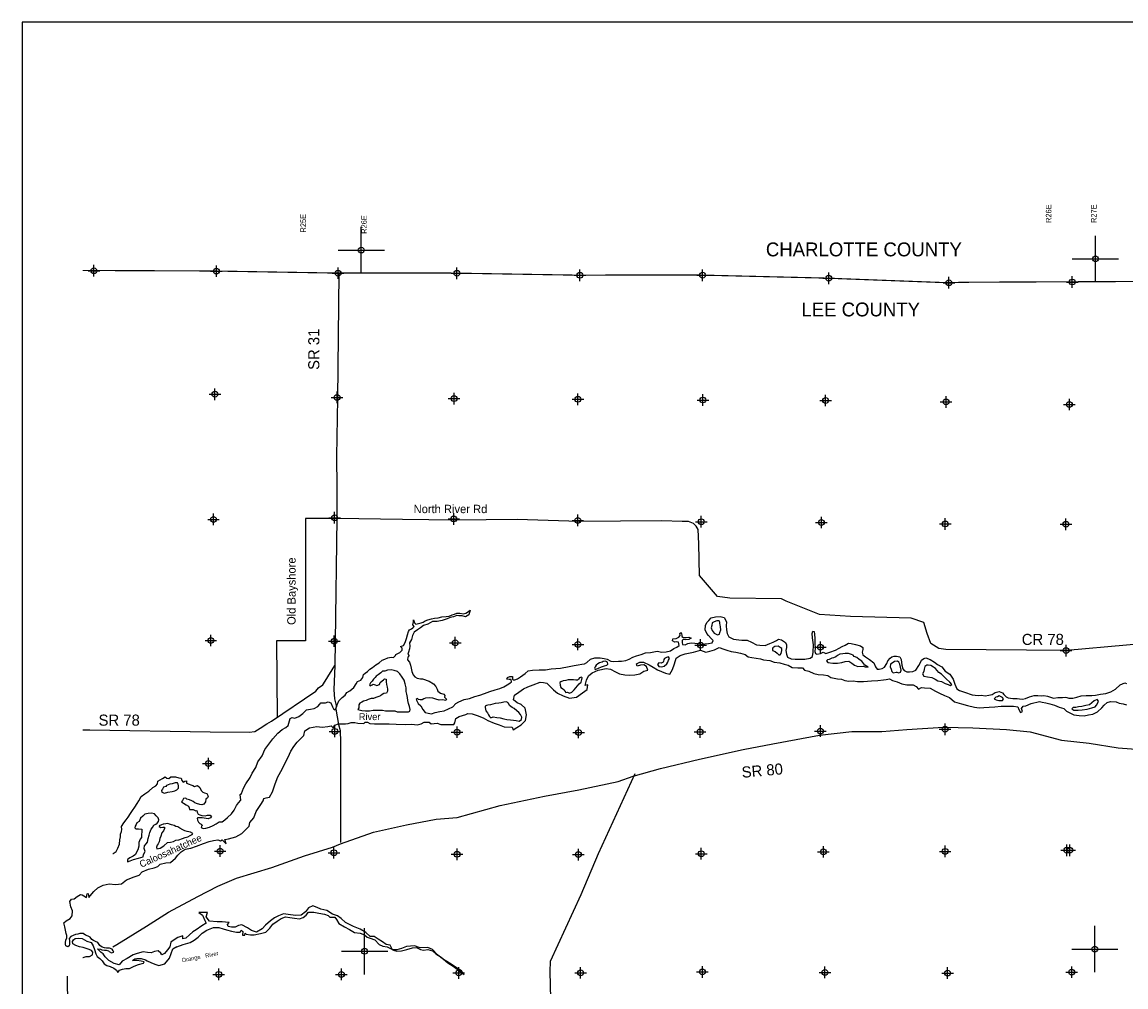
# Model space of a CAD drawing. Extents: x 237786 to 333786, y 833020 to 896850.
# Tile 2 of 3: x 237786 to 285495, y 855141 to 896850. Entities that reach past the tile are written whole.
import ezdxf

# ---------------------------------------------------------------- set-up
doc = ezdxf.new("R2010")
doc.units = 0
doc.header["$LTSCALE"] = 800
doc.header["$PDMODE"] = 34
doc.header["$PDSIZE"] = 250
doc.linetypes.add('PHANTOM', pattern=[0])
doc.layers.get('0').update_dxf_attribs({"linetype": 'CONTINUOUS'})
for name, color, linetype in [('BORDER', 1, 'CONTINUOUS'), ('COUNTY', 15, 'PHANTOM'), ('MAJROADS', 9, 'CONTINUOUS'), ('SEC', 2, 'CONTINUOUS'), ('TEXT', 7, 'CONTINUOUS'), ('WATER', 4, 'CONTINUOUS')]:
    doc.layers.add(name, color=color, linetype=linetype)

# ---------------------------------------------------------------- blocks, each defined once
blk = doc.blocks.new('TICK')
at = {"color": 0}
for points in [[(500, 0), (500, 1000)], [(0, 500), (1000, 500)]]:
    blk.add_lwpolyline(points, dxfattribs=at)
blk.add_point((500, 500), dxfattribs=at)

msp = doc.modelspace()

# ---------------------------------------------------------------- linework, layer by layer
at = {"layer": 'BORDER', "color": 0}
msp.add_lwpolyline([(237786, 833850), (333786, 833850), (333786, 896850), (237786, 896850)], close=True, dxfattribs=at)
at = {"layer": 'COUNTY', "color": 0, "const_width": 50}
msp.add_lwpolyline([(314888, 885827), (309574, 885814), (304211, 885726), (298807, 885713), (293461, 885675), (288984, 885630), (288208, 885645), (282929, 885623), (278920, 885606), (277966, 885592), (277594, 885590), (272402, 885786), (266950, 885917), (261647, 885912), (256329, 886000), (251194, 886003), (245934, 886091), (240641, 886112), (240408, 886113)], dxfattribs=at)
at = {"layer": 'MAJROADS', "color": 0}
for points in [[(251483, 885978), (251426, 880574), (251374, 878070), (251389, 876729), (251387, 875388), (251314, 870093), (251306, 869037), (251257, 867990), (251296, 867596), (251361, 867311), (251343, 867152), (251463, 866489), (251529, 866229), (251536, 866086), (251543, 865860), (251551, 861386)], [(251387, 875388), (250037, 875388), (250037, 870103), (248787, 870103), (248817, 866803)], [(288100, 870142), (282935, 869678), (277706, 869734), (277405, 869770), (277063, 869982), (276899, 870419), (276760, 870889), (276217, 871078), (273586, 871156), (272246, 871242), (270809, 871814), (270609, 871916), (268380, 871941), (267836, 872021), (267072, 872923), (267041, 874298), (267012, 874909), (266921, 875061), (266804, 875171), (266595, 875256), (266310, 875258), (265439, 875290), (261861, 875267), (259189, 875345), (256499, 875324), (254228, 875349), (251387, 875388)], [(240408, 866254), (240718, 866254), (245921, 866165), (247605, 866152), (247840, 866184), (248076, 866333), (248371, 866507), (248564, 866631), (250476, 867932), (250603, 868065), (250780, 868207), (250890, 868365), (251306, 869037)], [(241713, 856881), (241881, 856976), (243170, 857761), (244114, 858373), (245386, 859049), (246253, 859494), (247053, 859839), (248574, 860303), (249995, 860802), (251206, 861185), (251542, 861333), (252980, 861831), (254408, 862154), (255684, 862394), (256598, 862461), (258456, 862990), (260362, 863384), (261848, 863655), (263544, 864017), (264192, 864246), (265377, 864588), (267065, 864984), (268947, 865411), (270231, 865651), (271868, 865955), (272255, 866027), (273656, 866183), (274947, 866188), (276020, 866262), (277606, 866365), (278879, 866346), (280329, 866274), (281351, 866173), (282714, 865809), (283911, 865672), (285158, 865477), (286499, 865373)], [(264269, 864348), (262683, 860890), (261932, 859119), (260612, 856247), (260600, 855803), (260703, 851654)], [(239735, 855600), (239750, 854292), (241065, 854274), (246321, 853355), (251625, 852360), (254763, 851766), (256858, 851734), (259564, 851722), (260703, 851654)]]:
    msp.add_lwpolyline(points, dxfattribs=at)
at = {"layer": 'SEC', "color": 0}
for p in [(240890, 886102), (246184, 886082), (251444, 885994), (256579, 885991), (261897, 885903), (267199, 885907), (272652, 885777), (277844, 885581), (283179, 885614), (246121, 880763), (251398, 880625), (256457, 880572), (261809, 880543), (267212, 880513), (272514, 880492), (277723, 880430), (283050, 880319), (246058, 875352), (251294, 875424), (256445, 875370), (261805, 875307), (267141, 875253), (272334, 875216), (277686, 875153), (282904, 875142), (245946, 870118), (251281, 870088), (256508, 870018), (261809, 869947), (267111, 869917), (272288, 869830), (282908, 869679), (251302, 866189), (256589, 866152), (267087, 866162), (272291, 866201), (277678, 866281), (261842, 866140), (245841, 864799), (246348, 861013), (251266, 860944), (272422, 860981), (277683, 861002), (282937, 861049), (283071, 861048), (256586, 860874), (261830, 860862), (267143, 860900), (246285, 855685), (251589, 855681), (256658, 855746), (261928, 855751), (267190, 855789), (272485, 855769), (277789, 855740), (283151, 855778)]:
    msp.add_point(p, dxfattribs=at)
at = {"layer": 'WATER', "color": 0}
for points in [[(241713, 860912), (241729, 860904), (241847, 860995), (241932, 861145), (241992, 861313), (242018, 861497), (242036, 861622), (242036, 861748), (242087, 861865), (242096, 861940), (242089, 862082), (242182, 862232), (242292, 862357), (242368, 862482), (242478, 862641), (242554, 862774), (242664, 862916), (242765, 863066), (242833, 863183), (242935, 863366), (243095, 863483), (243271, 863599), (243440, 863757), (243574, 863839), (243642, 863914), (243651, 864032), (243760, 864098), (243853, 864156), (243971, 864222), (244037, 864171), (244129, 864154), (244213, 864220), (244414, 864219), (244556, 864185), (244665, 864167), (244690, 864058), (244748, 863999), (244823, 864032), (244899, 864057), (244898, 863956), (245015, 863905), (245074, 863880), (245166, 863846), (245241, 863812), (245375, 863853), (245467, 863768), (245533, 863626), (245599, 863566), (245666, 863533), (245775, 863498), (245824, 863389), (245807, 863314), (245723, 863256), (245714, 863147), (245646, 863047), (245554, 863006), (245462, 863023), (245328, 863066), (245253, 863100), (245186, 863150), (245119, 863184), (245019, 863227), (244910, 863261), (244861, 863303), (244768, 863287), (244726, 863195), (244675, 863137), (244767, 863086), (244884, 863018), (244984, 862951), (245008, 862884), (245025, 862817), (245184, 862816), (245292, 862756), (245334, 862764), (245351, 862697), (245400, 862605), (245475, 862579), (245551, 862553), (245693, 862544), (245802, 862560), (245869, 862560), (245919, 862568), (245978, 862526), (245935, 862450), (245826, 862409), (245659, 862436), (245567, 862453), (245449, 862445), (245382, 862454), (245357, 862429), (245365, 862345), (245415, 862261), (245473, 862202), (245531, 862177), (245581, 862126), (245548, 862085), (245522, 862034), (245614, 861992), (245731, 862000), (245891, 862040), (246050, 862123), (246168, 862198), (246302, 862272), (246436, 862280), (246554, 862363), (246664, 862471), (246832, 862629), (246959, 862779), (247052, 862979), (247137, 863096), (247247, 863221), (247215, 863455), (247265, 863497), (247351, 863731), (247452, 863914), (247638, 864198), (247732, 864381), (247892, 864632), (247978, 864866), (248164, 865124), (248274, 865399), (248452, 865641), (248629, 865866), (248840, 866116), (249025, 866265), (249185, 866357), (249286, 866440), (249346, 866640), (249372, 866741), (249464, 866782), (249581, 866756), (249741, 866830), (249918, 866955), (249977, 867013), (250086, 867121), (250254, 867153), (250413, 867177), (250573, 867269), (250657, 867360), (250699, 867418), (250767, 867426), (250900, 867417), (251018, 867458), (251127, 867424), (251209, 867256), (251242, 867164), (251317, 867121), (251377, 867230), (251402, 867338), (251471, 867514), (251622, 867647), (251757, 867755), (251816, 867863), (251959, 867938), (252127, 868079), (252221, 868237), (252288, 868337), (252431, 868404), (252516, 868512), (252550, 868646), (252617, 868704), (252710, 868770), (252819, 868878), (252937, 868953), (253072, 869069), (253215, 869152), (253350, 869268), (253467, 869309), (253593, 869367), (253736, 869400), (253836, 869382), (253929, 869474), (253937, 869516), (254021, 869557), (254114, 869598), (254207, 869698), (254207, 869790), (254149, 869858), (254275, 869899), (254343, 870024), (254403, 870199), (254445, 870358), (254488, 870509), (254531, 870584), (254615, 870617), (254674, 870658), (254733, 870716), (254674, 870800), (254700, 870918), (254709, 871010), (254742, 870875), (254809, 870825), (254926, 870849), (255035, 870873), (255119, 870906), (255203, 870964), (255329, 871006), (255488, 871055), (255614, 871079), (255765, 871095), (255924, 871136), (256109, 871151), (256251, 871167), (256377, 871225), (256478, 871249), (256570, 871299), (256713, 871298), (256863, 871263), (256964, 871296), (257040, 871338), (257157, 871429), (257089, 871228), (256955, 871146), (256804, 871180), (256662, 871181), (256570, 871190), (256435, 871141), (256293, 871108), (256158, 871059), (255949, 870985), (255731, 870944), (255521, 870937), (255319, 870821), (255143, 870764), (255009, 870664), (254874, 870573), (254739, 870473), (254663, 870332), (254620, 870156), (254535, 870014), (254543, 869872), (254534, 869755), (254482, 869613), (254465, 869521), (254515, 869453), (254456, 869395), (254438, 869286), (254530, 869185), (254579, 869051), (254603, 868917), (254628, 868774), (254685, 868631), (254768, 868547), (254869, 868488), (255011, 868453), (255094, 868461), (255379, 868359), (255562, 868240), (255662, 868131), (255720, 868013), (255761, 867921), (255878, 867845), (256011, 867802), (256053, 867735), (256044, 867668), (256085, 867617), (256135, 867575), (256102, 867517), (255951, 867551), (255809, 867544), (255666, 867578), (255533, 867621), (255374, 867639), (255223, 867623), (255147, 867590), (255072, 867549), (254996, 867549), (254921, 867566), (254879, 867609), (254821, 867567), (254912, 867391), (255020, 867298), (255111, 867130), (255202, 867003), (255344, 866969), (255486, 866951), (255638, 867001), (255839, 867049), (256032, 867082), (256216, 867156), (256401, 867247), (256536, 867388), (256662, 867471), (256897, 867562), (257124, 867610), (257359, 867701), (257577, 867758), (257770, 867832), (258005, 867906), (258232, 867980), (258433, 868037), (258601, 868112), (258752, 868203), (258870, 868269), (258937, 868335), (258930, 868428), (258838, 868428), (258737, 868446), (258771, 868512), (258872, 868562), (258981, 868553), (258988, 868452), (259013, 868410), (259089, 868410), (259198, 868459), (259332, 868551), (259526, 868692), (259661, 868800), (259845, 868840), (260138, 868855), (260406, 868853), (260649, 868885), (261060, 868924), (261429, 868989), (261655, 869038), (261823, 869062), (261982, 869094), (262100, 869110), (262201, 869168), (262352, 869309), (262545, 869367), (262771, 869365), (262939, 869339), (263072, 869305), (263231, 869228), (263365, 869202), (263557, 869218), (263700, 869217), (263884, 869249), (264019, 869315), (264178, 869389), (264346, 869455), (264539, 869513), (264732, 869587), (264942, 869602), (265160, 869634), (265244, 869659), (265419, 869607), (265629, 869623), (265805, 869663), (265956, 869771), (266091, 869829), (266192, 869904), (266159, 870038), (266092, 870055), (266000, 870047), (265900, 870107), (265917, 870182), (266051, 870198), (266169, 870264), (266228, 870331), (266212, 870423), (266279, 870456), (266303, 870347), (266303, 870288), (266378, 870246), (266487, 870245), (266604, 870261), (266704, 870219), (266604, 870161), (266461, 870145), (266394, 870154), (266319, 870129), (266310, 870029), (266326, 869945), (266451, 869935), (266561, 869985), (266712, 870017), (267021, 869990), (267172, 869964), (267297, 869972), (267448, 869987), (267608, 870020), (267658, 870120), (267567, 870204), (267459, 870331), (267384, 870423), (267310, 870583), (267319, 870759), (267387, 870901), (267463, 870976), (267573, 871092), (267757, 871141), (267958, 871148), (268126, 871105), (268225, 870920), (268224, 870744), (268239, 870577), (268263, 870418), (268329, 870275), (268538, 870181), (268764, 870146), (268890, 870137), (269132, 870135), (269316, 870042), (269525, 869924), (269675, 869914), (269910, 869904), (270103, 869987), (270246, 870044), (270397, 870119), (270473, 870168), (270615, 870151), (270781, 870024), (270823, 869923), (270822, 869814), (270796, 869689), (270828, 869530), (270869, 869395), (271020, 869327), (271204, 869309), (271380, 869308), (271623, 869315), (271841, 869356), (271942, 869422), (271985, 869614), (271987, 869932), (271947, 870234), (271940, 870418), (271957, 870527), (272024, 870510), (272056, 870233), (272054, 869982), (272061, 869790), (272052, 869639), (272076, 869555), (272143, 869521), (272294, 869554), (272403, 869611), (272520, 869552), (272705, 869609), (272940, 869700), (273100, 869783), (273234, 869857), (273360, 869915), (273503, 870006), (273620, 869989), (273812, 869937), (274021, 869885), (274130, 869809), (274121, 869726), (274095, 869609), (274128, 869500), (274236, 869415), (274419, 869288), (274603, 869153), (274677, 868985), (274743, 868876), (274835, 868875), (274953, 868908), (275054, 868966), (275164, 869116), (275206, 869241), (275299, 869358), (275375, 869416), (275484, 869440), (275584, 869440), (275718, 869414), (275776, 869296), (275808, 869053), (275849, 868894), (275915, 868818), (276032, 868767), (276141, 868758), (276292, 868773), (276418, 868840), (276545, 869040), (276596, 869131), (276664, 869273), (276756, 869340), (276848, 869364), (277032, 869296), (277216, 869186), (277349, 869085), (277533, 868983), (277690, 868789), (277882, 868654), (278032, 868444), (278097, 868234), (278138, 868125), (278188, 868032), (278305, 867948), (278514, 867888), (278848, 867768), (279116, 867741), (279258, 867757), (279409, 867731), (279576, 867755), (279719, 867788), (279837, 867871), (280013, 867911), (280155, 867860), (280221, 867776), (280313, 867675), (280413, 867632), (280605, 867614), (280798, 867613), (280890, 867596), (281024, 867586), (281158, 867611), (281334, 867685), (281536, 867742), (281686, 867733), (281829, 867724), (281946, 867739), (282105, 867713), (282239, 867662), (282364, 867628), (282548, 867652), (282749, 867650), (282883, 867666), (282945, 867656), (283029, 867630), (283196, 867629), (283372, 867670), (283557, 867719), (283783, 867742), (284017, 867741), (284185, 867756), (284403, 867797), (284621, 867829), (284839, 867894), (285049, 868010), (285243, 868201), (285444, 868284), (285520, 868258)], [(240408, 856420), (240424, 856414), (240559, 856455), (240701, 856454), (240835, 856529), (240845, 856638), (240786, 856713), (240686, 856764), (240553, 856799), (240427, 856841), (240268, 856868), (240110, 856927), (239984, 857004), (239968, 857104), (240011, 857171), (240078, 857237), (240229, 857245), (240388, 857227), (240588, 857125), (240772, 857057), (240863, 856914), (240912, 856754), (240978, 856570), (241036, 856460), (241144, 856376), (241252, 856266), (241335, 856132), (241444, 856072), (241598, 856022), (241757, 855948), (241874, 855863), (241924, 855771), (241991, 855871), (242126, 855912), (242276, 855937), (242436, 855944), (242629, 856035), (242822, 856109), (243031, 856167), (243065, 856225), (242931, 856260), (242739, 856277), (242563, 856278), (242656, 856362), (242748, 856369), (242932, 856368), (243116, 856317), (243199, 856266), (243358, 856199), (243517, 856122), (243701, 856063), (243952, 856137), (244163, 856378), (244231, 856579), (244308, 856788), (244474, 856891), (244476, 856879), (244744, 856970), (245046, 857068), (245222, 857160), (245399, 857293), (245576, 857459), (245769, 857600), (246063, 857716), (246289, 857715), (246473, 857655), (246615, 857604), (246841, 857544), (247050, 857501), (247217, 857509), (247251, 857600), (247326, 857533), (247309, 857374), (247409, 857374), (247435, 857465), (247476, 857415), (247652, 857397), (247819, 857388), (248088, 857445), (248322, 857511), (248491, 857686), (248626, 857852), (248811, 857977), (248987, 858093), (249172, 858176), (249364, 858141), (249557, 858115), (249774, 858089), (249942, 858138), (250068, 858246), (250161, 858371), (250395, 858370), (250613, 858335), (250856, 858292), (251014, 858233), (251089, 858157), (251307, 858156), (251382, 858055), (251481, 857878), (251715, 857743), (251940, 857625), (252149, 857498), (252400, 857463), (252592, 857395), (252701, 857294), (252826, 857251), (253035, 857183), (253226, 856973), (253385, 856897), (253569, 856870), (253711, 856803), (253836, 856735), (253987, 856684), (254179, 856708), (254414, 856757), (254666, 856831), (254833, 856847), (255000, 856754), (255143, 856736), (255327, 856752), (255528, 856700), (255669, 856566), (255903, 856422), (256194, 856178), (256420, 856034), (256653, 855865), (256895, 855680), (256779, 855831), (256603, 855941), (256328, 856127), (255961, 856355), (255744, 856532), (255528, 856759), (255327, 856852), (254992, 856829), (254750, 856922), (254398, 856891), (254188, 856800), (253987, 856742), (253803, 856744), (253695, 856945), (253519, 856971), (253361, 857089), (253177, 857199), (253011, 857317), (252826, 857327), (252643, 857487), (252401, 857631), (252117, 857758), (251758, 857927), (251575, 858104), (251416, 858214), (251207, 858290), (250957, 858442), (250698, 858502), (250547, 858579), (250347, 858647), (250162, 858556), (250036, 858389), (249850, 858239), (249616, 858232), (249382, 858259), (249089, 858302), (248871, 858211), (248694, 858128), (248518, 858004), (248307, 857812), (248164, 857646), (247921, 857513), (247703, 857581), (247536, 857699), (247286, 857818), (247143, 857794), (246992, 857728), (246842, 857720), (246691, 857754), (246666, 857838), (246742, 857930), (246583, 857939), (246433, 857957), (246223, 857958), (245880, 857977), (245739, 858170), (245807, 858354), (245430, 858356), (245588, 858238), (245679, 858011), (245746, 857902), (245561, 857777), (245317, 857603), (245166, 857520), (245023, 857387), (244871, 857254), (244729, 857213), (244729, 857347), (244520, 857272), (244360, 857173), (244217, 857073), (244166, 856881), (244073, 856747), (243946, 856580), (243829, 856531), (243779, 856607), (243662, 856699), (243503, 856675), (243369, 856609), (243210, 856635), (243026, 856653), (242766, 856587), (242581, 856521), (242329, 856363), (242119, 856256), (241984, 856097), (241767, 856149), (241541, 856276), (241383, 856436), (241292, 856578), (241200, 856629), (241084, 856739), (241050, 856789), (241172, 856778), (241239, 856744), (241348, 856735), (241423, 856726), (241515, 856700), (241557, 856666), (241648, 856615), (241758, 856640), (241724, 856699), (241675, 856774), (241566, 856817), (241432, 856818), (241348, 856835), (241248, 856853), (241140, 856937), (241057, 857055), (240965, 857106), (240873, 857148), (240798, 857191), (240723, 857292), (240648, 857334), (240531, 857377), (240431, 857444), (240364, 857445), (240289, 857445), (240197, 857421), (240088, 857405), (239894, 857323), (239827, 857231), (239843, 857139), (239834, 857038), (239834, 856988), (239825, 856921), (239766, 856879), (239682, 856914), (239658, 856989), (239658, 857064), (239676, 857165), (239718, 857265), (239719, 857357), (239686, 857450), (239665, 857592), (239640, 857735), (239591, 857911), (239692, 857994), (239869, 858102), (239945, 858219), (239971, 858428), (239896, 858604), (239856, 858839), (239923, 858931), (240041, 858955), (240167, 859055), (240310, 859138), (240385, 859121), (240452, 859078), (240577, 859011), (240595, 859170), (240645, 859178), (240677, 859002), (240804, 859160), (240888, 859269), (241057, 859418), (241292, 859543), (241552, 859591), (241819, 859573), (242087, 859597), (242298, 859772), (242625, 859904), (242843, 859978), (242970, 860111), (243247, 860235), (243490, 860292), (243649, 860342), (243750, 860450), (244002, 860507), (244194, 860523), (244413, 860706), (244514, 860831), (244657, 860981), (244834, 861089), (245077, 861138), (245320, 861229), (245622, 861336), (245874, 861426), (246059, 861476), (246251, 861500), (246368, 861457), (246435, 861499), (246610, 861322), (246553, 861515), (246704, 861539), (247022, 861629), (247283, 861779), (247603, 862087), (247629, 862254), (247806, 862454), (247908, 862721), (248102, 863030), (248212, 863180), (248237, 863289), (248330, 863322), (248480, 863346), (248607, 863580), (248726, 863914), (248845, 864223), (249023, 864549), (249150, 864825), (249286, 865075), (249404, 865326), (249531, 865534), (249683, 865726), (249961, 866009), (250012, 866218), (250205, 866334), (250532, 866400), (250758, 866373), (251001, 866405), (251152, 866421), (251227, 866337), (251311, 866454), (251462, 866512), (251596, 866511), (251764, 866510), (251873, 866526), (252015, 866567), (252174, 866566), (252291, 866540), (252551, 866522), (252618, 866581), (252719, 866580), (252810, 866529), (253020, 866511), (253237, 866510), (253430, 866509), (253648, 866508), (253949, 866506), (254351, 866487), (254636, 866502), (254862, 866476), (255029, 866517), (255172, 866583), (255381, 866582), (255473, 866514), (255733, 866538), (255883, 866487), (256185, 866485), (256444, 866484), (256495, 866559), (256538, 866743), (256672, 866826), (256966, 866916), (257058, 866966), (257234, 866940), (257451, 866872), (257719, 866778), (257919, 866660), (258195, 866550), (258412, 866465), (258621, 866388), (258964, 866369), (259005, 866260), (259165, 866352), (259358, 866468), (259543, 866651), (259587, 866910), (259530, 867187), (259355, 867347), (259188, 867423), (259021, 867558), (259072, 867750), (259257, 867883), (259451, 868033), (259644, 868116), (259870, 868198), (260172, 868322), (260323, 868296), (260473, 868279), (260607, 868127), (260748, 867984), (260932, 867841), (261174, 867722), (261441, 867628), (261743, 867660), (262003, 867860), (262214, 868001), (262240, 868202), (262122, 868177), (262174, 868395), (262267, 868595), (262427, 868712), (262687, 868827), (263031, 868901), (263215, 868883), (263440, 868765), (263607, 868680), (263833, 868637), (264042, 868611), (264277, 868634), (264487, 868675), (264655, 868791), (264831, 868841), (264773, 868992), (264656, 869068), (264522, 869043), (264371, 869002), (264347, 869103), (264489, 869186), (264640, 869185), (264891, 869066), (265058, 868957), (265250, 868855), (265425, 868770), (265592, 868702), (265784, 868668), (265903, 868860), (265979, 869111), (266056, 869353), (266224, 869469), (266451, 869535), (266811, 869608), (267105, 869699), (267341, 869608), (267509, 869658), (267710, 869715), (267912, 869814), (268121, 869746), (268246, 869703), (268430, 869644), (268639, 869617), (268832, 869574), (269032, 869506), (269166, 869413), (269333, 869378), (269509, 869352), (269701, 869318), (269835, 869283), (270103, 869248), (270295, 869180), (270538, 869153), (270730, 869094), (270898, 869051), (271073, 868949), (271316, 868931), (271517, 868938), (271600, 868829), (271793, 868794), (272001, 868684), (272194, 868641), (272420, 868631), (272612, 868605), (272737, 868512), (272880, 868486), (273030, 868460), (273198, 868442), (273348, 868391), (273524, 868356), (273700, 868372), (273892, 868345), (274152, 868344), (274496, 868367), (274772, 868382), (275015, 868414), (275133, 868430), (275284, 868454), (275401, 868387), (275610, 868327), (275810, 868242), (276028, 868207), (276296, 868197), (276429, 868129), (276529, 868011), (276664, 868086), (276789, 868077), (277032, 868050), (277266, 867931), (277441, 867838), (277659, 867736), (277876, 867659), (278092, 867465), (278385, 867380), (278653, 867303), (278954, 867234), (279155, 867208), (279356, 867223), (279591, 867239), (279834, 867245), (280102, 867277), (280353, 867284), (280630, 867274), (280822, 867256), (280863, 867139), (280938, 867004), (281022, 867054), (280989, 867171), (281057, 867272), (281166, 867296), (281393, 867387), (281757, 867475), (281879, 867451), (282029, 867416), (282205, 867373), (282414, 867314), (282606, 867237), (282807, 867177), (282932, 867067), (283066, 866983), (283241, 866906), (283475, 866880), (283685, 866853), (283878, 866903), (284062, 866927), (284264, 867034), (284449, 867201), (284559, 867326), (284685, 867434), (284836, 867475), (285071, 867465), (285204, 867406), (285372, 867379), (285514, 867337)]]:
    msp.add_lwpolyline(points, dxfattribs=at)
for points in [[(267953, 870798), (267945, 870857), (267945, 870916), (267912, 870966), (267820, 870967), (267703, 870926), (267619, 870884), (267593, 870759), (267567, 870667), (267608, 870549), (267699, 870440), (267758, 870398), (267841, 870364), (267925, 870397), (267951, 870463), (267993, 870580), (267978, 870714)], [(270551, 869809), (270459, 869877), (270317, 869861), (270233, 869794), (270224, 869753), (270223, 869686), (270332, 869643), (270415, 869575), (270490, 869499), (270557, 869491), (270599, 869549), (270617, 869683), (270618, 869767)], [(265647, 869114), (265697, 869181), (265731, 869273), (265765, 869339), (265732, 869407), (265632, 869382), (265556, 869341), (265522, 869299), (265513, 869215), (265488, 869174), (265412, 869141), (265303, 869150), (265244, 869075), (265302, 868999), (265428, 868982), (265537, 869006)], [(274139, 869005), (274230, 868980), (274348, 868962), (274206, 869055), (274081, 869224), (273965, 869291), (273865, 869376), (273756, 869427), (273706, 869477), (273639, 869511), (273506, 869554), (273363, 869555), (273263, 869547), (273137, 869532), (273036, 869474), (272952, 869416), (272860, 869374), (272784, 869358), (272666, 869300), (272599, 869276), (272557, 869234), (272615, 869167), (272833, 869140), (273034, 869130), (273210, 869163), (273361, 869203), (273520, 869219), (273654, 869143), (273770, 869050), (273904, 868999)], [(253366, 868796), (253290, 868722), (253172, 868630), (253096, 868572), (253046, 868514), (252978, 868447), (252919, 868356), (252851, 868289), (252801, 868206), (252834, 868155), (252918, 868196), (252960, 868230), (253043, 868204), (253119, 868170), (253228, 868211), (253270, 868303), (253355, 868378), (253413, 868419), (253456, 868461), (253523, 868444), (253522, 868326), (253538, 868209), (253562, 868100), (253578, 868008), (253586, 867932), (253535, 867840), (253426, 867824), (253350, 867775), (253275, 867725), (253199, 867692), (253082, 867659), (252972, 867610), (252872, 867602), (252738, 867570), (252653, 867520), (252544, 867496), (252477, 867454), (252385, 867404), (252342, 867338), (252342, 867246), (252341, 867204), (252291, 867129), (252466, 867094), (252634, 867076), (252801, 867083), (252961, 867107), (253162, 867106), (253363, 867105), (253496, 867079), (253656, 867077), (253823, 867076), (253898, 867076), (253999, 867033), (254107, 867032), (254241, 867032), (254384, 867031), (254484, 867030), (254552, 867055), (254560, 867138), (254536, 867264), (254487, 867390), (254463, 867524), (254447, 867658), (254414, 867793), (254390, 867918), (254391, 868069), (254350, 868245), (254301, 868396), (254218, 868531), (254119, 868682), (254011, 868775), (253869, 868826), (253735, 868853), (253575, 868829), (253466, 868796)], [(262740, 869151), (262665, 869109), (262597, 869043), (262555, 868976), (262521, 868918), (262554, 868859), (262697, 868917), (262831, 868974), (262966, 869015), (263058, 869048), (263109, 869098), (263084, 869174), (263001, 869224), (262908, 869208), (262858, 869175)], [(275594, 868752), (275678, 868718), (275753, 868751), (275779, 868835), (275755, 868969), (275730, 869087), (275681, 869179), (275622, 869221), (275497, 869214), (275387, 869139), (275320, 869089), (275303, 868981), (275344, 868880), (275376, 868771), (275435, 868720), (275569, 868753)], [(277270, 868908), (277179, 868959), (277070, 869035), (276953, 869053), (276886, 869045), (276810, 868987), (276776, 868870), (276758, 868770), (276708, 868669), (276765, 868577), (276924, 868542), (277108, 868516), (277250, 868448), (277367, 868380), (277518, 868337), (277685, 868261), (277810, 868210), (277902, 868175), (277977, 868208), (277886, 868310), (277728, 868453), (277636, 868546), (277520, 868655), (277403, 868732)], [(261796, 868161), (261863, 868244), (261947, 868310), (261982, 868427), (261991, 868503), (261966, 868536), (261873, 868503), (261839, 868445), (261797, 868403), (261722, 868404), (261621, 868421), (261513, 868422), (261395, 868423), (261286, 868382), (261169, 868366), (261076, 868333), (261026, 868300), (261042, 868182), (261066, 868090), (261141, 868039), (261216, 867989), (261250, 867930), (261283, 867863), (261366, 867879), (261450, 867845), (261551, 867877), (261644, 867986), (261720, 868069)], [(258817, 867410), (258784, 867427), (258742, 867461), (258608, 867454), (258491, 867421), (258390, 867405), (258239, 867389), (258138, 867365), (258029, 867332), (257920, 867325), (257862, 867300), (257803, 867283), (257802, 867216), (257835, 867082), (257901, 866990), (257951, 866906), (257992, 866838), (258051, 866771), (258151, 866812), (258302, 866786), (258444, 866768), (258603, 866725), (258737, 866708), (258896, 866690), (259021, 866672), (259147, 866654), (259272, 866628), (259373, 866695), (259391, 866804), (259333, 866921), (259250, 866997), (259175, 867081), (259058, 867174), (258967, 867225), (258858, 867301)], [(279807, 867593), (279883, 867550), (280008, 867524), (280092, 867524), (280167, 867523), (280209, 867590), (280160, 867657), (280076, 867700), (280018, 867725), (279942, 867684), (279867, 867668)], [(283163, 867168), (283246, 867100), (283431, 867107), (283607, 867123), (283825, 867146), (284026, 867212), (284169, 867245), (284228, 867328), (284287, 867420), (284304, 867495), (284255, 867562), (284129, 867504), (284027, 867421), (283918, 867338), (283759, 867306), (283591, 867265), (283440, 867250), (283331, 867225), (283214, 867218)], [(244027, 863852), (243993, 863810), (243892, 863778), (243850, 863694), (243816, 863636), (243824, 863560), (243949, 863518), (244092, 863559), (244276, 863582), (244385, 863615), (244478, 863656), (244545, 863740), (244546, 863832), (244538, 863899), (244505, 863966), (244396, 863958), (244278, 863917), (244169, 863901)], [(242439, 860722), (242388, 860681), (242346, 860647), (242338, 860597), (242346, 860547), (242455, 860588), (242597, 860646), (242824, 860711), (243017, 860768), (243034, 860861), (243111, 861002), (243061, 861120), (243071, 861237), (243147, 861320), (243206, 861404), (243232, 861563), (243275, 861696), (243301, 861813), (243360, 861955), (243419, 862030), (243487, 862130), (243571, 862180), (243622, 862222), (243689, 862297), (243698, 862364), (243674, 862447), (243582, 862540), (243507, 862624), (243382, 862650), (243239, 862643), (243097, 862611), (243004, 862527), (242903, 862436), (242843, 862294), (242751, 862228), (242717, 862161), (242674, 862086), (242657, 862019), (242707, 861977), (242824, 861968), (242958, 861967), (242957, 861833), (242948, 861741), (242947, 861598), (242888, 861523), (242837, 861390), (242836, 861230), (242785, 861063), (242734, 860963), (242683, 860863), (242590, 860797), (242498, 860747)], [(243915, 862178), (243881, 862178), (243805, 862145), (243713, 862104), (243713, 862079), (243780, 862036), (243863, 862052), (243947, 862044), (243947, 861985), (243904, 861885), (243820, 861802), (243785, 861659), (243743, 861551), (243708, 861417), (243666, 861325), (243632, 861275), (243598, 861183), (243614, 861116), (243757, 861132), (243908, 861240), (244077, 861381), (244194, 861405), (244328, 861430), (244429, 861479), (244563, 861503), (244723, 861561), (244840, 861594), (244949, 861626), (245050, 861684), (245134, 861725), (245160, 861776), (245068, 861835), (244926, 861861), (244826, 861887), (244734, 861938), (244600, 861997), (244525, 862056), (244425, 862074), (244358, 862124), (244249, 862150), (244157, 862176), (244082, 862210)]]:
    msp.add_lwpolyline(points, close=True, dxfattribs=at)

# ---------------------------------------------------------------- block references
at = {"color": 0, "xscale": 2, "yscale": 2, "zscale": 2}
for p in [(251444, 885994), (283179, 885614), (251589, 855681), (283151, 855778)]:
    msp.add_blockref('TICK', p, dxfattribs=at)

# ---------------------------------------------------------------- texts
at = {"layer": 'MAJROADS', "color": 0}
for s, height, rotation, p in [('SR 31', 480, 90, (250633, 881814)), ('Old Bayshore', 360, 90, (249608, 870790)), ('SR 80', 480, 5, (268910, 864179))]:
    msp.add_text(s, height=height, rotation=rotation, dxfattribs=at).set_placement(p)
for s, height, p in [('North River Rd', 360, (254710, 875622)), ('CR 78', 480, (280994, 869924)), ('SR 78', 480, (241092, 866434))]:
    msp.add_text(s, height=height, dxfattribs=at).set_placement(p)
at = {"layer": 'TEXT', "color": 0}
for s, p in [('R26E', (282275, 888166)), ('R27E', (284227, 888166)), ('R25E', (250054, 887753)), ('R26E', (252686, 887698))]:
    msp.add_text(s, height=240, rotation=90, dxfattribs=at).set_placement(p)
for s, p in [('CHARLOTTE COUNTY', (269934, 886723)), ('LEE COUNTY', (271468, 884127))]:
    msp.add_text(s, height=600, dxfattribs=at).set_placement(p)
at = {"layer": 'WATER', "color": 0}
msp.add_text('River', height=300, dxfattribs=at).set_placement((252338, 866673))
for s, height, rotation, p in [('Caloosahatchee', 300, 24.2148, (242941, 860289)), ('Orange   River', 180, 11, (244701, 856202))]:
    msp.add_text(s, height=height, rotation=rotation, dxfattribs=at).set_placement(p)

doc.saveas('drawing.dxf')
